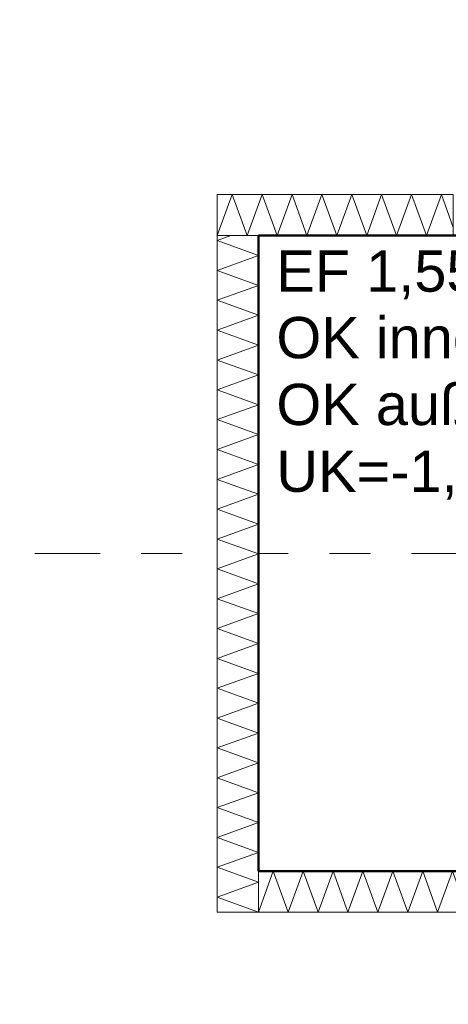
# Model space of a CAD drawing. Header units: metres. Extents: x -273 to 6, y -183 to 13.
# Tile 203 of 256: x -76.03 to -74.98, y -40.55 to -38.15. Entities that reach past the tile are written whole.
import ezdxf

# ---------------------------------------------------------------- set-up
doc = ezdxf.new("R2010")
doc.units = ezdxf.units.M
doc.header["$LTSCALE"] = 0.05
doc.header["$PDMODE"] = 1
doc.header["$PDSIZE"] = -2
doc.linetypes.add('Linienart-53', pattern=[5.291531, 3.175, -1.058062, 0.352704, -0.705764])
doc.layers.get('0').update_dxf_attribs({"lineweight": 25})
for name, color, linetype, lineweight, true_color in [('00 -Bauelemente -Dämmung innen', 7, 'Continuous', 9, 0xff7fe6), ('30 -32 Gründung- 2 Flachgründungen u. Bodenplatten', 7, 'Continuous', 9, 0xff6633), ('70 -72 Beschriftung- 1 Beschriftung allgemein', 7, 'Continuous', 9, 0xff6633), ('70 -76 Bemaßung- 2 Allgemein', 7, 'Continuous', 5, 0x6666cc)]:
    doc.layers.add(name, color=color, linetype=linetype, lineweight=lineweight, true_color=true_color)
doc.layers.add('70 -71 Achsen- 1 Gebäudeachsen', color=7, linetype='Linienart-53', lineweight=18)
doc.layers.add('Keine', color=7, linetype='Continuous', lineweight=9)
doc.styles.add('Arial', font='arial.ttf')
doc.dimstyles.new('k+k_klein', dxfattribs={"dimtxt": 0.100689, "dimasz": 0.05302, "dimexe": 0.05, "dimexo": 0.15, "dimgap": 0.005, "dimtad": 1, "dimdec": 3, "dimtxsty": 'Arial', "dimblk": 'VW_SLASH-2', "dimblk1": 'VW_SLASH-2', "dimblk2": 'VW_SLASH-2', "dimcen": 0, "dimdle": 0.025, "dimadec": 3, "dimazin": 0, "dimtfac": 0.75, "dimtdec": 3, "dimtix": 1, "dimtmove": 0, "dimatfit": 0, "dimldrblk": 'VW_FILLEDARROW', "dimfxl": 0.1, "dimfxlon": 1, "dimfrac": 2, "dimtolj": 1, "dimarcsym": 0})

# ---------------------------------------------------------------- blocks, each defined once
blk = doc.blocks.new('_Achsen (3D)')
at = {"layer": '70 -71 Achsen- 1 Gebäudeachsen', "transparency": 33554687}
blk.add_line((-179.668, -39.447), (3.826, -39.447), dxfattribs=at)
blk = doc.blocks.new('Gruppe-1544')
at = {"color": 255, "linetype": 'Continuous', "lineweight": 5}
blk.add_wipeout([(-75.446, -40.322), (-73.796, -40.322), (-73.796, -40.222), (-75.446, -40.222)], dxfattribs=at).dxf.layer = '00 -Bauelemente -Dämmung innen'
blk = doc.blocks.new('Gruppe-1545')
at = {"layer": '00 -Bauelemente -Dämmung innen', "color": 7, "transparency": 33554687, "flags": 128}
blk.add_lwpolyline([(-75.446, -40.322), (-75.4096, -40.222), (-75.3732, -40.322), (-75.3368, -40.222), (-75.3004, -40.322), (-75.264, -40.222), (-75.2276, -40.322), (-75.1912, -40.222), (-75.1548, -40.322), (-75.1184, -40.222), (-75.082, -40.322), (-75.0456, -40.222), (-75.0092, -40.322), (-74.9728, -40.222), (-74.9364, -40.322), (-74.9, -40.222), (-74.8636, -40.322), (-74.8273, -40.222), (-74.7909, -40.322), (-74.7545, -40.222), (-74.7181, -40.322), (-74.6817, -40.222), (-74.6453, -40.322), (-74.6089, -40.222), (-74.5725, -40.322), (-74.5361, -40.222), (-74.4997, -40.322), (-74.4633, -40.222), (-74.4269, -40.322), (-74.3905, -40.222), (-74.3541, -40.322), (-74.3177, -40.222), (-74.2813, -40.322), (-74.2449, -40.222), (-74.2085, -40.322), (-74.1721, -40.222), (-74.1357, -40.322), (-74.0993, -40.222), (-74.0629, -40.322), (-74.0265, -40.222), (-73.9901, -40.322), (-73.9537, -40.222), (-73.9173, -40.322), (-73.8809, -40.222), (-73.8445, -40.322), (-73.8081, -40.222), (-73.796, -40.2554)], dxfattribs=at)
blk = doc.blocks.new('Gruppe-1546')
at = {"layer": '00 -Bauelemente -Dämmung innen', "color": 7, "linetype": 'Continuous', "lineweight": 9, "transparency": 33554687}
blk.add_line((-75.446, -40.222), (-75.446, -40.322), dxfattribs=at)
blk = doc.blocks.new('Gruppe-1547')
at = {"layer": '00 -Bauelemente -Dämmung innen', "color": 7, "linetype": 'Continuous', "lineweight": 9, "transparency": 33554687}
blk.add_line((-73.796, -40.322), (-73.796, -40.222), dxfattribs=at)
blk = doc.blocks.new('Gruppe-1548')
at = {"color": 7, "transparency": 33554687}
for name in ['Gruppe-1546', 'Gruppe-1547']:
    blk.add_blockref(name, (0, 0), dxfattribs=at)
blk = doc.blocks.new('Gruppe-1549')
at = {"layer": '00 -Bauelemente -Dämmung innen', "color": 7, "linetype": 'Continuous', "lineweight": 9, "transparency": 33554687}
blk.add_line((-73.796, -40.222), (-75.446, -40.222), dxfattribs=at)
blk = doc.blocks.new('Gruppe-1550')
at = {"layer": '00 -Bauelemente -Dämmung innen', "color": 7, "linetype": 'Continuous', "lineweight": 9, "transparency": 33554687}
blk.add_line((-75.446, -40.322), (-73.796, -40.322), dxfattribs=at)
blk = doc.blocks.new('Gruppe-1551')
at = {"color": 7, "transparency": 33554687}
for name in ['Gruppe-1549', 'Gruppe-1550']:
    blk.add_blockref(name, (0, 0), dxfattribs=at)
blk = doc.blocks.new('Gruppe-1552')
at = {"layer": '00 -Bauelemente -Dämmung innen', "color": 7}
blk.add_blockref('Gruppe-1544', (0, 0), dxfattribs=at)
at = {"color": 7, "transparency": 33554687}
for name in ['Gruppe-1548', 'Gruppe-1551']:
    blk.add_blockref(name, (0, 0), dxfattribs=at)
at = {"layer": '00 -Bauelemente -Dämmung innen', "color": 7, "transparency": 33554687}
blk.add_blockref('Gruppe-1545', (0, 0), dxfattribs=at)
blk = doc.blocks.new('Gruppe-1553')
at = {"layer": '00 -Bauelemente -Dämmung innen', "color": 7, "transparency": 33554687}
blk.add_blockref('Gruppe-1552', (0, 0), dxfattribs=at)
at = {"layer": '00 -Bauelemente -Dämmung innen', "color": 0, "flags": 1}
for tag in ['prm0_value', 'prm1_value', 'prm2_value', 'prm3_value', 'prm4_value', 'prm5_value', 'prm6_value', 'IFC_UUID', 'instanceID', 'prm0_name', 'prm0_type', 'prm1_name', 'prm1_type', 'prm2_name', 'prm2_type', 'prm3_name', 'prm3_type', 'prm4_name', 'prm4_type', 'prm5_name', 'prm5_type', 'prm6_name', 'prm6_type']:
    blk.add_attdef(tag, (-75.446, -40.322), '', height=0.00018, dxfattribs=at)
blk = doc.blocks.new('Gruppe-1554')
at = {"color": 255, "linetype": 'Continuous', "lineweight": 5}
blk.add_wipeout([(-75.446, -40.322), (-75.446, -38.672), (-75.546, -38.672), (-75.546, -40.322)], dxfattribs=at).dxf.layer = '00 -Bauelemente -Dämmung innen'
blk = doc.blocks.new('Gruppe-1555')
at = {"layer": '00 -Bauelemente -Dämmung innen', "color": 7, "transparency": 33554687, "flags": 128}
blk.add_lwpolyline([(-75.446, -40.322), (-75.546, -40.2856), (-75.446, -40.2492), (-75.546, -40.2129), (-75.446, -40.1765), (-75.546, -40.1401), (-75.446, -40.1037), (-75.546, -40.0673), (-75.446, -40.0309), (-75.546, -39.9945), (-75.446, -39.9581), (-75.546, -39.9217), (-75.446, -39.8853), (-75.546, -39.8489), (-75.446, -39.8125), (-75.546, -39.7761), (-75.446, -39.7397), (-75.546, -39.7033), (-75.446, -39.6669), (-75.546, -39.6305), (-75.446, -39.5941), (-75.546, -39.5577), (-75.446, -39.5213), (-75.546, -39.4849), (-75.446, -39.4485), (-75.546, -39.4121), (-75.446, -39.3757), (-75.546, -39.3393), (-75.446, -39.3029), (-75.546, -39.2665), (-75.446, -39.2301), (-75.546, -39.1937), (-75.446, -39.1573), (-75.546, -39.1209), (-75.446, -39.0845), (-75.546, -39.0481), (-75.446, -39.0117), (-75.546, -38.9754), (-75.446, -38.939), (-75.546, -38.9026), (-75.446, -38.8662), (-75.546, -38.8298), (-75.446, -38.7934), (-75.546, -38.757), (-75.446, -38.7206), (-75.546, -38.6842), (-75.5127, -38.672)], dxfattribs=at)
blk = doc.blocks.new('Gruppe-1556')
at = {"layer": '00 -Bauelemente -Dämmung innen', "color": 7, "linetype": 'Continuous', "lineweight": 9, "transparency": 33554687}
blk.add_line((-75.546, -40.322), (-75.446, -40.322), dxfattribs=at)
blk = doc.blocks.new('Gruppe-1557')
at = {"layer": '00 -Bauelemente -Dämmung innen', "color": 7, "linetype": 'Continuous', "lineweight": 9, "transparency": 33554687}
blk.add_line((-75.446, -38.672), (-75.546, -38.672), dxfattribs=at)
blk = doc.blocks.new('Gruppe-1558')
at = {"color": 7, "transparency": 33554687}
for name in ['Gruppe-1557', 'Gruppe-1556']:
    blk.add_blockref(name, (0, 0), dxfattribs=at)
blk = doc.blocks.new('Gruppe-1559')
at = {"layer": '00 -Bauelemente -Dämmung innen', "color": 7, "linetype": 'Continuous', "lineweight": 9, "transparency": 33554687}
blk.add_line((-75.546, -38.672), (-75.546, -40.322), dxfattribs=at)
blk = doc.blocks.new('Gruppe-1560')
at = {"layer": '00 -Bauelemente -Dämmung innen', "color": 7, "linetype": 'Continuous', "lineweight": 9, "transparency": 33554687}
blk.add_line((-75.446, -40.322), (-75.446, -38.672), dxfattribs=at)
blk = doc.blocks.new('Gruppe-1561')
at = {"color": 7, "transparency": 33554687}
for name in ['Gruppe-1559', 'Gruppe-1560']:
    blk.add_blockref(name, (0, 0), dxfattribs=at)
blk = doc.blocks.new('Gruppe-1562')
at = {"layer": '00 -Bauelemente -Dämmung innen', "color": 7}
blk.add_blockref('Gruppe-1554', (0, 0), dxfattribs=at)
at = {"color": 7, "transparency": 33554687}
for name in ['Gruppe-1558', 'Gruppe-1561']:
    blk.add_blockref(name, (0, 0), dxfattribs=at)
at = {"layer": '00 -Bauelemente -Dämmung innen', "color": 7, "transparency": 33554687}
blk.add_blockref('Gruppe-1555', (0, 0), dxfattribs=at)
blk = doc.blocks.new('Gruppe-1563')
at = {"layer": '00 -Bauelemente -Dämmung innen', "color": 7, "transparency": 33554687}
blk.add_blockref('Gruppe-1562', (0, 0), dxfattribs=at)
at = {"layer": '00 -Bauelemente -Dämmung innen', "color": 0, "flags": 1}
for tag in ['prm0_value', 'prm1_value', 'prm2_value', 'prm3_value', 'prm4_value', 'prm5_value', 'prm6_value', 'IFC_UUID', 'instanceID', 'prm0_name', 'prm0_type', 'prm1_name', 'prm1_type', 'prm2_name', 'prm2_type', 'prm3_name', 'prm3_type', 'prm4_name', 'prm4_type', 'prm5_name', 'prm5_type', 'prm6_name', 'prm6_type']:
    blk.add_attdef(tag, (-75.546, -40.322), '', height=0.00018, dxfattribs=at)
blk = doc.blocks.new('Gruppe-1564')
at = {"color": 255, "linetype": 'Continuous', "lineweight": 5}
blk.add_wipeout([(-75.546, -38.672), (-74.971, -38.672), (-74.971, -38.572), (-75.546, -38.572)], dxfattribs=at).dxf.layer = '00 -Bauelemente -Dämmung innen'
blk = doc.blocks.new('Gruppe-1565')
at = {"layer": '00 -Bauelemente -Dämmung innen', "color": 7, "transparency": 33554687, "flags": 128}
blk.add_lwpolyline([(-75.546, -38.672), (-75.5096, -38.572), (-75.4732, -38.672), (-75.4368, -38.572), (-75.4004, -38.672), (-75.364, -38.572), (-75.3276, -38.672), (-75.2912, -38.572), (-75.2548, -38.672), (-75.2184, -38.572), (-75.182, -38.672), (-75.1456, -38.572), (-75.1092, -38.672), (-75.0728, -38.572), (-75.0364, -38.672), (-75, -38.572), (-74.971, -38.6518)], dxfattribs=at)
blk = doc.blocks.new('Gruppe-1566')
at = {"layer": '00 -Bauelemente -Dämmung innen', "color": 7, "linetype": 'Continuous', "lineweight": 9, "transparency": 33554687}
blk.add_line((-75.546, -38.572), (-75.546, -38.672), dxfattribs=at)
blk = doc.blocks.new('Gruppe-1567')
at = {"layer": '00 -Bauelemente -Dämmung innen', "color": 7, "linetype": 'Continuous', "lineweight": 9, "transparency": 33554687}
blk.add_line((-74.971, -38.672), (-74.971, -38.572), dxfattribs=at)
blk = doc.blocks.new('Gruppe-1568')
at = {"color": 7, "transparency": 33554687}
for name in ['Gruppe-1566', 'Gruppe-1567']:
    blk.add_blockref(name, (0, 0), dxfattribs=at)
blk = doc.blocks.new('Gruppe-1569')
at = {"layer": '00 -Bauelemente -Dämmung innen', "color": 7, "linetype": 'Continuous', "lineweight": 9, "transparency": 33554687}
blk.add_line((-74.971, -38.572), (-75.546, -38.572), dxfattribs=at)
blk = doc.blocks.new('Gruppe-1570')
at = {"layer": '00 -Bauelemente -Dämmung innen', "color": 7, "linetype": 'Continuous', "lineweight": 9, "transparency": 33554687}
blk.add_line((-75.546, -38.672), (-74.971, -38.672), dxfattribs=at)
blk = doc.blocks.new('Gruppe-1571')
at = {"color": 7, "transparency": 33554687}
for name in ['Gruppe-1569', 'Gruppe-1570']:
    blk.add_blockref(name, (0, 0), dxfattribs=at)
blk = doc.blocks.new('Gruppe-1572')
at = {"layer": '00 -Bauelemente -Dämmung innen', "color": 7}
blk.add_blockref('Gruppe-1564', (0, 0), dxfattribs=at)
at = {"color": 7, "transparency": 33554687}
for name in ['Gruppe-1568', 'Gruppe-1571']:
    blk.add_blockref(name, (0, 0), dxfattribs=at)
at = {"layer": '00 -Bauelemente -Dämmung innen', "color": 7, "transparency": 33554687}
blk.add_blockref('Gruppe-1565', (0, 0), dxfattribs=at)
blk = doc.blocks.new('Gruppe-1573')
at = {"layer": '00 -Bauelemente -Dämmung innen', "color": 7, "transparency": 33554687}
blk.add_blockref('Gruppe-1572', (0, 0), dxfattribs=at)
at = {"layer": '00 -Bauelemente -Dämmung innen', "color": 0, "flags": 1}
for tag in ['prm0_value', 'prm1_value', 'prm2_value', 'prm3_value', 'prm4_value', 'prm5_value', 'prm6_value', 'IFC_UUID', 'instanceID', 'prm0_name', 'prm0_type', 'prm1_name', 'prm1_type', 'prm2_name', 'prm2_type', 'prm3_name', 'prm3_type', 'prm4_name', 'prm4_type', 'prm5_name', 'prm5_type', 'prm6_name', 'prm6_type']:
    blk.add_attdef(tag, (-75.546, -38.672), '', height=0.00018, dxfattribs=at)
blk = doc.blocks.new('Gruppe-2383')
at = {"layer": '30 -32 Gründung- 2 Flachgründungen u. Bodenplatten', "flags": 128}
blk.add_lwpolyline([(-75.446, -38.672), (-73.896, -38.672), (-73.896, -40.222), (-75.446, -40.222)], close=True, dxfattribs=at)
at = {"color": 255}
blk.add_wipeout([(-75.4021, -38.8434), (-74.4738, -38.8434), (-74.4738, -38.6811), (-75.4021, -38.6811)], dxfattribs=at).dxf.layer = '70 -72 Beschriftung- 1 Beschriftung allgemein'
at = {"layer": '70 -72 Beschriftung- 1 Beschriftung allgemein', "insert": (-75.4021, -38.7081), "char_height": 0.100689, "attachment_point": 1, "line_spacing_factor": 0.970891, "style": 'Arial'}
blk.add_mtext('EF 1,55/1,55m', dxfattribs=at)
at = {"color": 255}
blk.add_wipeout([(-75.4021, -39.3302), (-74.1168, -39.3302), (-74.1168, -38.8434), (-75.4021, -38.8434)], dxfattribs=at).dxf.layer = '70 -72 Beschriftung- 1 Beschriftung allgemein'
at = {"layer": '70 -72 Beschriftung- 1 Beschriftung allgemein', "insert": (-75.4021, -38.8704), "char_height": 0.100689, "attachment_point": 1, "line_spacing_factor": 0.970891, "style": 'Arial'}
blk.add_mtext('OK innen=-0,205m\\POK außen=-0,455m \\PUK=-1,455m', dxfattribs=at)
blk = doc.blocks.new('_FU_2D LP5 (2D)')
at = {"layer": '00 -Bauelemente -Dämmung innen', "color": 7}
blk.add_blockref('Gruppe-1553', (0, 0), dxfattribs=at)
blk.add_blockref('Gruppe-1563', (0, 0), dxfattribs=at)
blk.add_blockref('Gruppe-1573', (0, 0), dxfattribs=at)
at = {"layer": '30 -32 Gründung- 2 Flachgründungen u. Bodenplatten', "color": 7}
blk.add_blockref('Gruppe-2383', (0, 0), dxfattribs=at)
at = {"layer": '70 -72 Beschriftung- 1 Beschriftung allgemein', "color": 103, "lineweight": 50, "true_color": 0x66cc7f, "flags": 128}
blk.add_lwpolyline([(-98.82099996, -34.39704198), (-75.67099996, -34.39704198), (-75.67099996, -35.19704198), (-74.87099996, -35.19704198), (-74.87099996, -38.67204198), (-75.44599996, -38.67204198), (-75.44599996, -40.22204198), (-73.89599996, -40.22204198), (-73.89599996, -39.64704198), (-67.52099996, -39.64704198), (-67.52099996, -40.54704198), (-65.32099996, -40.54704198), (-65.32099996, -39.64704198), (-59.27099996, -39.64704198), (-59.27099996, -40.54704198), (-57.07099996, -40.54704198), (-57.07099996, -39.64704198), (-50.67099996, -39.64704198), (-50.67099996, -40.19704198), (-49.17099996, -40.19704198), (-49.17099996, -34.39704198), (-26.02099996, -34.39704198)], dxfattribs=at)
blk = doc.blocks.new('VW_SLASH-2')
at = {"color": 0, "linetype": 'ByBlock', "lineweight": -2, "transparency": 16777216}
blk.add_line((0.472, 0), (-1, 0), dxfattribs=at)
at = {"color": 0, "lineweight": 5, "transparency": 16777216, "flags": 128}
blk.add_lwpolyline([(0.5, 0.5), (-0.5, -0.5)], dxfattribs=at)
blk = doc.blocks.new('*D3119')
at = {"layer": '70 -76 Bemaßung- 2 Allgemein', "color": 0, "lineweight": -2}
for p, q in [((-82.146, -43.672), (-82.146, -43.822)), ((-75.546, -43.672), (-75.546, -43.822)), ((-75.599, -43.772), (-82.093, -43.772))]:
    blk.add_line(p, q, dxfattribs=at)
at = {"layer": 'Defpoints', "color": 0}
for p in [(-82.146, -40.322), (-75.546, -40.322), (-82.146, -43.772)]:
    blk.add_point(p, dxfattribs=at)
at = {"layer": '70 -76 Bemaßung- 2 Allgemein', "color": 0, "lineweight": -2, "xscale": 0.05302001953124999, "yscale": 0.05302001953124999, "zscale": 0.05302001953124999, "rotation": 180}
blk.add_blockref('VW_SLASH-2', (-82.146, -43.772), dxfattribs=at)
at = {"layer": '70 -76 Bemaßung- 2 Allgemein', "color": 0, "lineweight": -2, "xscale": 0.05302001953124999, "yscale": 0.05302001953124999, "zscale": 0.05302001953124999}
blk.add_blockref('VW_SLASH-2', (-75.546, -43.772), dxfattribs=at)
at = {"layer": '70 -76 Bemaßung- 2 Allgemein', "color": 0, "insert": (-78.846, -43.7066), "char_height": 0.10069, "attachment_point": 5, "style": 'Arial'}
blk.add_mtext('\\A1;6,60', dxfattribs=at)
blk = doc.blocks.new('VW_FILLEDARROW')
at = {"linetype": 'Continuous', "lineweight": 0, "transparency": 16777216}
blk.add_hatch(color=0, dxfattribs=at).paths.add_polyline_path([(-2.829, 0.758), (0, 0), (-2.829, -0.758)])
at = {"color": 0, "lineweight": 5, "transparency": 16777216, "flags": 128}
blk.add_lwpolyline([(-2.829, 0.758), (0, 0), (-2.829, -0.758)], close=True, dxfattribs=at)
blk = doc.blocks.new('*D3120')
at = {"layer": '70 -76 Bemaßung- 2 Allgemein', "color": 0, "lineweight": -2}
for p, q in [((-75.546, -43.672), (-75.546, -43.822)), ((-75.446, -43.672), (-75.446, -43.822)), ((-75.599, -43.772), (-75.652, -43.772)), ((-75.446, -43.772), (-75.546, -43.772)), ((-75.393, -43.772), (-75.34, -43.772))]:
    blk.add_line(p, q, dxfattribs=at)
at = {"layer": 'Defpoints', "color": 0}
for p in [(-75.446, -40.222), (-75.546, -40.322), (-75.546, -43.772)]:
    blk.add_point(p, dxfattribs=at)
at = {"layer": '70 -76 Bemaßung- 2 Allgemein', "color": 0, "lineweight": -2, "xscale": 0.05302001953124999, "yscale": 0.05302001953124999, "zscale": 0.05302001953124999}
blk.add_blockref('VW_SLASH-2', (-75.546, -43.772), dxfattribs=at)
at = {"layer": '70 -76 Bemaßung- 2 Allgemein', "color": 0, "lineweight": -2, "xscale": 0.05302001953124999, "yscale": 0.05302001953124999, "zscale": 0.05302001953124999, "rotation": 180}
blk.add_blockref('VW_SLASH-2', (-75.446, -43.772), dxfattribs=at)
at = {"layer": '70 -76 Bemaßung- 2 Allgemein', "color": 0, "insert": (-75.496, -43.9837), "char_height": 0.10069, "attachment_point": 5, "style": 'Arial'}
blk.add_mtext('\\A1;10', dxfattribs=at)
blk = doc.blocks.new('*D3121')
at = {"layer": '70 -76 Bemaßung- 2 Allgemein', "color": 0, "lineweight": -2}
for p, q in [((-75.446, -43.672), (-75.446, -43.822)), ((-74.671, -43.672), (-74.671, -43.822)), ((-74.724, -43.772), (-75.393, -43.772))]:
    blk.add_line(p, q, dxfattribs=at)
at = {"layer": 'Defpoints', "color": 0}
for p in [(-75.446, -40.222), (-74.671, -40.222), (-75.446, -43.772)]:
    blk.add_point(p, dxfattribs=at)
at = {"layer": '70 -76 Bemaßung- 2 Allgemein', "color": 0, "lineweight": -2, "xscale": 0.05302001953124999, "yscale": 0.05302001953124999, "zscale": 0.05302001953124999, "rotation": 180}
blk.add_blockref('VW_SLASH-2', (-75.446, -43.772), dxfattribs=at)
at = {"layer": '70 -76 Bemaßung- 2 Allgemein', "color": 0, "lineweight": -2, "xscale": 0.05302001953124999, "yscale": 0.05302001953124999, "zscale": 0.05302001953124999}
blk.add_blockref('VW_SLASH-2', (-74.671, -43.772), dxfattribs=at)
at = {"layer": '70 -76 Bemaßung- 2 Allgemein', "color": 0, "insert": (-75.0585, -43.6998), "char_height": 0.100689, "attachment_point": 5, "style": 'Arial'}
blk.add_mtext('\\A1;77\\S5^ ;', dxfattribs=at)
blk = doc.blocks.new('*D3504')
at = {"layer": '70 -76 Bemaßung- 2 Allgemein', "color": 0, "lineweight": -2}
for p, q in [((-73.271, -35.297), (-73.121, -35.297)), ((-73.171, -38.519), (-73.171, -35.3501)), ((-73.271, -38.572), (-73.121, -38.572))]:
    blk.add_line(p, q, dxfattribs=at)
at = {"layer": 'Defpoints', "color": 0}
for p in [(-75.771, -35.297), (-73.171, -35.297), (-75.546, -38.572)]:
    blk.add_point(p, dxfattribs=at)
at = {"layer": '70 -76 Bemaßung- 2 Allgemein', "color": 0, "lineweight": -2, "xscale": 0.05302001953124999, "yscale": 0.05302001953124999, "zscale": 0.05302001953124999}
for p, rotation in [((-73.171, -35.297), 90), ((-73.171, -38.572), 270)]:
    blk.add_blockref('VW_SLASH-2', p, dxfattribs=dict(at, rotation=rotation))
at = {"layer": '70 -76 Bemaßung- 2 Allgemein', "color": 0, "insert": (-73.2532, -36.9345), "char_height": 0.100689, "attachment_point": 5, "rotation": 90, "style": 'Arial'}
blk.add_mtext('\\A1;3,27\\S5^ ;', dxfattribs=at)
blk = doc.blocks.new('*D3505')
at = {"layer": '70 -76 Bemaßung- 2 Allgemein', "color": 0, "lineweight": -2}
for p, q in [((-73.171, -38.519), (-73.171, -38.466)), ((-73.271, -38.572), (-73.121, -38.572)), ((-73.171, -38.672), (-73.171, -38.572)), ((-73.271, -38.672), (-73.121, -38.672)), ((-73.171, -38.7251), (-73.171, -38.7781))]:
    blk.add_line(p, q, dxfattribs=at)
at = {"layer": 'Defpoints', "color": 0}
for p in [(-75.546, -38.572), (-73.171, -38.572), (-73.896, -38.672)]:
    blk.add_point(p, dxfattribs=at)
at = {"layer": '70 -76 Bemaßung- 2 Allgemein', "color": 0, "lineweight": -2, "xscale": 0.05302001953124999, "yscale": 0.05302001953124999, "zscale": 0.05302001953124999}
for p, rotation in [((-73.171, -38.572), 270), ((-73.171, -38.672), 90)]:
    blk.add_blockref('VW_SLASH-2', p, dxfattribs=dict(at, rotation=rotation))
at = {"layer": '70 -76 Bemaßung- 2 Allgemein', "color": 0, "insert": (-73.0621, -38.622), "char_height": 0.10069, "attachment_point": 5, "rotation": 90, "style": 'Arial'}
blk.add_mtext('\\A1;10', dxfattribs=at)
blk = doc.blocks.new('Gruppe-2791')
at = {"layer": '70 -76 Bemaßung- 2 Allgemein'}
for base, p1, p2, text, override, picture, middle in [((-75.54599996, -43.77204198), (-75.44599996, -40.22204198), (-75.54599996, -40.32204198), '10', {"dimtxt": 0.100689, "dimgap": 0.005, "dimdec": 8, "dimpost": '<>', "dimtxsty": 'Arial', "dimtix": 0, "dimtmove": 2}, '*D3120', (-75.49599996, -43.98374666)), ((-75.44599996, -43.77204198), (-74.67099996, -40.22204198), (-75.44599996, -40.22204198), '77\\S5^ ;', {"dimtxt": 0.100689, "dimgap": 0.005, "dimdec": 8, "dimpost": '<>', "dimtxsty": 'Arial', "dimtmove": 2}, '*D3121', (-75.05849996, -43.69976518)), ((-82.14599996, -43.77204198), (-75.54599996, -40.32204198), (-82.14599996, -40.32204198), '6,60', {"dimtxt": 0.100689, "dimgap": 0.005, "dimdec": 8, "dimpost": '<>', "dimtxsty": 'Arial', "dimtmove": 2}, '*D3119', (-78.84599996, -43.70657844))]:
    dim = blk.add_linear_dim(base=base, p1=p1, p2=p2, text=text, dimstyle='k+k_klein', override=override, dxfattribs=at)
    dim.commit()
    dim.dimension.update_dxf_attribs({"geometry": picture, "text_midpoint": middle})
blk = doc.blocks.new('Gruppe-2805')
at = {"layer": '70 -76 Bemaßung- 2 Allgemein'}
for base, p1, p2, text, override, picture, middle in [((-73.171, -35.297), (-75.546, -38.572), (-75.771, -35.297), '3,27\\S5^ ;', {"dimtxt": 0.100689, "dimgap": 0.005, "dimpost": '<>', "dimtxsty": 'Arial', "dimtmove": 2}, '*D3504', (-73.2532, -36.9345)), ((-73.171, -38.572), (-73.896, -38.672), (-75.546, -38.572), '10', {"dimtxt": 0.100689, "dimgap": 0.005, "dimpost": '<>', "dimtxsty": 'Arial', "dimtix": 0, "dimtmove": 2}, '*D3505', (-73.0621, -38.622))]:
    dim = blk.add_linear_dim(base=base, p1=p1, p2=p2, angle=270, text=text, dimstyle='k+k_klein', override=override, dxfattribs=at)
    dim.commit()
    dim.dimension.update_dxf_attribs({"geometry": picture, "text_midpoint": middle})
blk = doc.blocks.new('_FU_2D Bemaßung_ Beschriftung (3D)')
at = {"layer": '70 -76 Bemaßung- 2 Allgemein'}
for name in ['Gruppe-2805', 'Gruppe-2791']:
    blk.add_blockref(name, (0, 0), dxfattribs=at)

msp = doc.modelspace()

# ---------------------------------------------------------------- block references
at = {"layer": 'Keine', "color": 1}
msp.add_blockref('_Achsen (3D)', (0, 0), dxfattribs=at)

# ---------------------------------------------------------------- next in the draw order: block references
msp.add_blockref('_FU_2D LP5 (2D)', (0, 0), dxfattribs=at)

# ---------------------------------------------------------------- next in the draw order: block references
msp.add_blockref('_FU_2D Bemaßung_ Beschriftung (3D)', (0, 0), dxfattribs=at)

doc.saveas('drawing.dxf')
